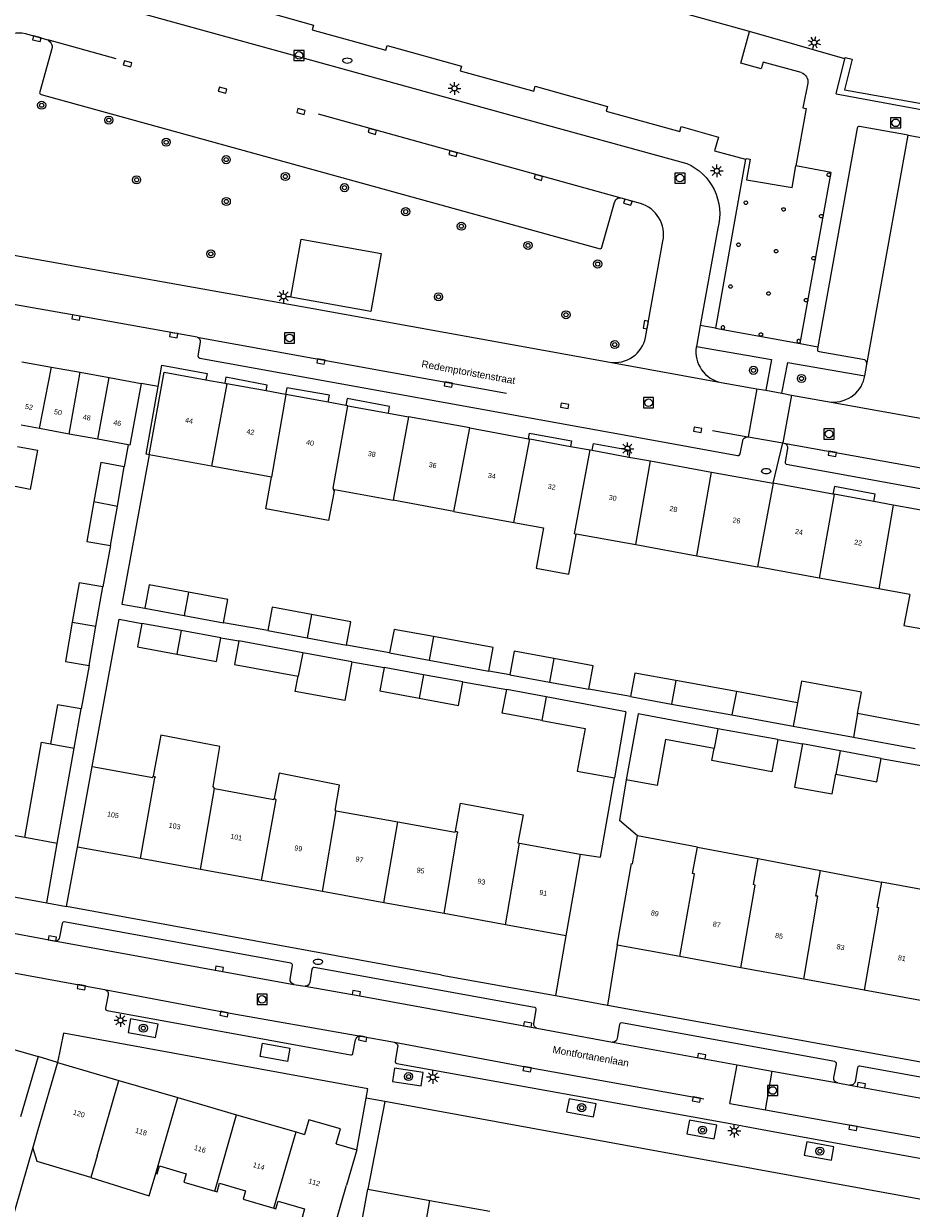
# Model space of a CAD drawing. Extents: x 131101 to 132041, y 397511 to 398853.
# Tile 71 of 80: x 131506 to 131594, y 398575 to 398691. Entities that reach past the tile are written whole.
import ezdxf
from ezdxf.enums import TextEntityAlignment as Align

# ---------------------------------------------------------------- set-up
doc = ezdxf.new("R2010")
doc.units = 0
doc.linetypes.add('DGN Style 2', pattern=[51.514866, 30.90892, -20.605946])
doc.linetypes.add('DGN Style 3', pattern=[72.120812, 51.514866, -20.605946])
doc.layers.add('_vervallen situatie', color=250, linetype='Continuous', lineweight=9, plot=False)
for name, color, linetype, lineweight in [('gg-afsc-erfafscheiding', 250, 'Continuous', 9), ('gg-afsc-muur', 250, 'Continuous', 9), ('gg-bbg-bijgebouw', 10, 'Continuous', 25), ('gg-bbg-gedigitaliseerde bebouwing', 10, 'Continuous', 25), ('gg-bbg-gedigitaliseerde bijgebouw', 10, 'Continuous', 25), ('gg-bbg-hoofdgebouw', 10, 'Continuous', 25), ('gg-bbg-onder overbouw', 10, 'Continuous', 25), ('gg-bbg-pand overbouw', 10, 'DGN Style 2', 25), ('gg-bbg-pilaar onder overbouw', 10, 'Continuous', 25), ('gg-bbg-tussenscheiding', 10, 'Continuous', 25), ('gg-knt-onverhard', 250, 'DGN Style 3', 9), ('gg-knt-verharding', 250, 'Continuous', 9), ('gg-knt-verharding nz', 250, 'DGN Style 2', 9), ('gt-grn-groengrens', 250, 'Continuous', 9), ('gt-grn-weggrens', 250, 'Continuous', 9), ('gt-symb-boom', 250, 'Continuous', 9), ('gt-symb-brandkraan', 250, 'Continuous', 9), ('gt-symb-kolk', 250, 'Continuous', 9), ('gt-symb-lichtmast', 250, 'Continuous', 9), ('gt-symb-rioolschacht', 250, 'Continuous', 9), ('X-AL-huisnummers', 2, 'Continuous', 25), ('X-AL-straatnaam', 3, 'Continuous', 35)]:
    doc.layers.add(name, color=color, linetype=linetype, lineweight=lineweight)
doc.styles.add('CS Annotative', font='arial.ttf')

# ---------------------------------------------------------------- blocks, each defined once
blk = doc.blocks.new('gt0-BOOM')
at = {"layer": 'gt-symb-boom'}
for radius in [0.4, 0.2]:
    blk.add_circle((0, 0), radius, dxfattribs=at)
blk = doc.blocks.new('gt0-LMAST')
at = {"layer": 'gt-symb-lichtmast'}
for p, q in [((-0.18, 0.17), (-0.45, 0.44)), ((-0.01, 0.25), (-0.01, 0.62)), ((0.17, 0.17), (0.44, 0.44)), ((-0.26, 0), (-0.63, 0)), ((-0.18, -0.18), (-0.45, -0.45)), ((-0.01, -0.25), (-0.01, -0.63)), ((0.44, -0.45), (0.17, -0.18)), ((0.24, 0), (0.62, 0))]:
    blk.add_line(p, q, dxfattribs=at)
blk.add_circle((-0.01, 0), 0.25, dxfattribs=at)
blk = doc.blocks.new('gt0-RS')
at = {"layer": 'gt-symb-rioolschacht', "flags": 128}
blk.add_lwpolyline([(-0.5, -0.5), (0.5, -0.5), (0.5, 0.5), (-0.5, 0.5), (-0.5, -0.5)], close=True, dxfattribs=at)
at = {"layer": 'gt-symb-rioolschacht'}
blk.add_circle((0, 0), 0.375, dxfattribs=at)
blk = doc.blocks.new('gt0-KOLK')
at = {"layer": 'gt-symb-kolk', "flags": 128}
blk.add_lwpolyline([(0, 0), (0.38, 0), (0.38, 0.4), (-0.38, 0.4), (-0.38, 0), (0, 0)], dxfattribs=at)
blk = doc.blocks.new('gt0-BR')
at = {"layer": 'gt-symb-brandkraan', "extrusion": (0, 0, -1)}
for centre, radius, start, end in [((0.24, 0), 0.206, 287.5669, 72.4331), ((-0.6, -2.66), 3, 72.4331, 73.108), ((0, -0.69), 0.938, 73.108, 106.892), ((0.6, -2.66), 3, 106.892, 107.5669), ((-0.24, 0), 0.206, 107.5669, 252.433), ((-0.6, 2.66), 3, 286.892, 287.5669), ((0.6, 2.66), 3, 252.433, 253.1079)]:
    blk.add_arc(centre, radius, start, end, dxfattribs=at)
at = {"layer": 'gt-symb-brandkraan'}
blk.add_arc((0, 0.69), 0.938, 253.108, 286.8921, dxfattribs=at)
blk = doc.blocks.new('_vervallen situatie')
at = {"layer": 'gt-symb-brandkraan'}
for p in [(131538.17, 398687.63), (131579.37, 398647.25), (131535.3, 398598.99)]:
    blk.add_blockref('gt0-BR', p, dxfattribs=at)

msp = doc.modelspace()

# ---------------------------------------------------------------- linework, layer by layer
at = {"layer": 'gg-afsc-erfafscheiding'}
for p, q in [((131516.64, 398649.83), (131516.23, 398647.68)), ((131514.89, 398639.91), (131514.12, 398635.87)), ((131530.36, 398631.55), (131526.01, 398632.32)), ((131525.73, 398630.84), (131527.5, 398630.55)), ((131542.34, 398629.37), (131538.11, 398630.11)), ((131512.78, 398628.11), (131512, 398623.86)), ((131538.62, 398628.49), (131541.8, 398627.94)), ((131554.17, 398627.22), (131552.08, 398627.57)), ((131549.55, 398626.51), (131553.85, 398625.75)), ((131566.02, 398625.06), (131561.92, 398625.78)), ((131580.5, 398620.83), (131582.94, 398620.41)), ((131590.69, 398618.98), (131594.78, 398618.26)), ((131566.72, 398611.38), (131564.95, 398612.87)), ((131507.25, 398580.73), (131504.94, 398572.74))]:
    msp.add_line(p, q, dxfattribs=at)
at = {"layer": 'gg-afsc-erfafscheiding', "flags": 128}
for points in [[(131518.68, 398648.85), (131516, 398634.15), (131518.27, 398633.75)], [(131513.08, 398618.2), (131515.74, 398632.68), (131517.98, 398632.27)], [(131561.08, 398609.56), (131563.09, 398609.28), (131564.45, 398617.07)]]:
    msp.add_lwpolyline(points, dxfattribs=at)
at = {"layer": 'gg-afsc-muur'}
msp.add_line((131565.6, 398616.87), (131564.95, 398612.87), dxfattribs=at)
at = {"layer": 'gg-afsc-muur', "flags": 128}
msp.add_lwpolyline([(131506.45, 398611.19), (131499.01, 398612.54), (131499.61, 398615.86)], dxfattribs=at)
at = {"layer": 'gg-bbg-bijgebouw'}
for p, q in [((131506.18, 398658), (131509.08, 398657.47)), ((131509.08, 398657.47), (131511.89, 398656.96)), ((131511.89, 398656.96), (131514.74, 398656.44)), ((131514.74, 398656.44), (131517.89, 398655.87)), ((131517.89, 398655.87), (131516.79, 398649.8)), ((131565.58, 398623.58), (131564.45, 398617.07)), ((131566.77, 398623.36), (131565.6, 398616.87)), ((131509.63, 398610.63), (131506.45, 398611.19)), ((131502.3, 398591.24), (131507.77, 398589.65)), ((131507.77, 398589.65), (131506.05, 398583.72))]:
    msp.add_line(p, q, dxfattribs=at)
at = {"layer": 'gg-bbg-gedigitaliseerde bebouwing'}
for p, q in [((131524.83, 398647.73), (131518.68, 398648.85)), ((131530.71, 398646.66), (131524.83, 398647.73)), ((131530.17, 398643.53), (131530.71, 398646.66)), ((131536.91, 398645.42), (131536.88, 398645.27)), ((131536.91, 398645.42), (131542.69, 398644.37)), ((131548.64, 398643.28), (131542.69, 398644.37)), ((131548.64, 398643.28), (131554.54, 398642.2)), ((131554.54, 398642.2), (131557.47, 398641.67)), ((131560.67, 398641), (131560.68, 398641.08)), ((131560.68, 398641.08), (131566.54, 398640.02)), ((131566.54, 398640.02), (131572.54, 398638.92)), ((131572.54, 398638.92), (131578.52, 398637.83)), ((131584.58, 398636.72), (131578.52, 398637.83)), ((131590.44, 398635.66), (131584.58, 398636.72)), ((131593.48, 398635.1), (131590.44, 398635.66)), ((131593.48, 398635.1), (131592.92, 398632.07)), ((131592.92, 398632.07), (131596.04, 398631.51)), ((131511.64, 398610.26), (131513.08, 398618.2)), ((131513.08, 398618.2), (131519.05, 398617.11)), ((131519.05, 398617.11), (131519.07, 398617.24)), ((131525.1, 398616.02), (131530.96, 398614.95)), ((131530.96, 398614.95), (131530.98, 398615.04)), ((131536.97, 398613.86), (131537.09, 398613.84)), ((131537.09, 398613.84), (131543.16, 398612.74)), ((131543.16, 398612.74), (131548.79, 398611.72)), ((131548.81, 398611.83), (131548.79, 398611.72)), ((131555.12, 398610.65), (131561.08, 398609.56)), ((131572.62, 398610.27), (131566.72, 398611.38)), ((131572.62, 398610.27), (131578.59, 398609.13)), ((131578.59, 398609.13), (131584.71, 398607.96)), ((131584.71, 398607.96), (131590.7, 398606.82)), ((131596.56, 398605.75), (131590.7, 398606.82)), ((131509.68, 398589.08), (131507.75, 398582.46)), ((131507.75, 398582.46), (131507.25, 398580.73)), ((131536.9, 398572.92), (131538.09, 398577.02)), ((131538.74, 398568.69), (131540.19, 398576.62))]:
    msp.add_line(p, q, dxfattribs=at)
at = {"layer": 'gg-bbg-gedigitaliseerde bebouwing', "flags": 128}
for points in [[(131505.73, 398649.68), (131507.71, 398649.3), (131506.97, 398645.45), (131505.03, 398645.83)], [(131536.88, 398645.27), (131536.34, 398642.4), (131530.17, 398643.53)], [(131557.47, 398641.67), (131556.75, 398637.69), (131559.96, 398637.1), (131560.67, 398641)], [(131525.1, 398616.02), (131524.97, 398616.22), (131525.65, 398620.15), (131519.85, 398621.27), (131519.07, 398617.24)], [(131536.97, 398613.86), (131537.4, 398616.35), (131531.47, 398617.52), (131530.98, 398615.04)], [(131548.81, 398611.83), (131549.3, 398614.58), (131555.47, 398613.45), (131554.95, 398610.67), (131555.12, 398610.65)], [(131512.96, 398577.75), (131507.66, 398579.35), (131507.25, 398580.73)], [(131512.96, 398577.75), (131518.7, 398575.96), (131519.35, 398578.15)], [(131519.35, 398578.15), (131519.49, 398578.11), (131519.72, 398578.9), (131522.34, 398578.14), (131522.1, 398577.32), (131525.14, 398576.43)], [(131525.14, 398576.43), (131525.38, 398576.36), (131525.62, 398577.2), (131528.16, 398576.46), (131527.92, 398575.62), (131530.94, 398574.74)], [(131530.94, 398574.74), (131531.15, 398574.68), (131531.37, 398575.44), (131533.98, 398574.68), (131533.73, 398573.84)]]:
    msp.add_lwpolyline(points, dxfattribs=at)
at = {"layer": 'gg-bbg-gedigitaliseerde bijgebouw'}
for p, q in [((131507.9, 398651.42), (131506.1, 398651.75)), ((131510.83, 398650.89), (131507.9, 398651.42)), ((131513.64, 398650.37), (131510.83, 398650.89)), ((131516.64, 398649.83), (131513.64, 398650.37)), ((131516.79, 398649.8), (131516.64, 398649.83)), ((131515.56, 398643.8), (131516.23, 398647.68)), ((131514.89, 398639.91), (131515.56, 398643.8)), ((131513.45, 398631.99), (131514.12, 398635.87)), ((131518.27, 398633.75), (131522.14, 398633.03)), ((131522.14, 398633.03), (131526.01, 398632.32)), ((131512.78, 398628.11), (131513.45, 398631.99)), ((131521.85, 398631.56), (131517.98, 398632.27)), ((131525.73, 398630.84), (131521.85, 398631.56)), ((131530.36, 398631.55), (131534.23, 398630.83)), ((131533.81, 398629.38), (131527.5, 398630.55)), ((131534.23, 398630.83), (131538.11, 398630.11)), ((131538.62, 398628.49), (131533.81, 398629.38)), ((131542.34, 398629.37), (131546.22, 398628.65)), ((131546.22, 398628.65), (131552.08, 398627.57)), ((131545.68, 398627.22), (131541.8, 398627.94)), ((131549.55, 398626.51), (131545.68, 398627.22)), ((131554.17, 398627.22), (131558.05, 398626.5)), ((131557.72, 398625.03), (131553.85, 398625.75)), ((131558.05, 398626.5), (131561.92, 398625.78)), ((131576.44, 398625.57), (131570.47, 398626.65)), ((131565.58, 398623.58), (131557.72, 398625.03)), ((131566.02, 398625.06), (131570.06, 398624.33)), ((131582.46, 398624.45), (131576.44, 398625.57)), ((131511.3, 398619.98), (131512, 398623.86)), ((131574.62, 398621.91), (131566.77, 398623.36)), ((131570.06, 398624.33), (131576, 398623.26)), ((131594.46, 398622.27), (131588.36, 398623.4)), ((131576, 398623.26), (131582.02, 398622.14)), ((131582.02, 398622.14), (131587.94, 398621.07)), ((131580.5, 398620.83), (131574.62, 398621.91)), ((131587.94, 398621.07), (131594.03, 398619.96)), ((131509.63, 398610.63), (131511.3, 398619.98)), ((131586.64, 398619.73), (131582.94, 398620.41)), ((131590.69, 398618.98), (131586.64, 398619.73))]:
    msp.add_line(p, q, dxfattribs=at)
at = {"layer": 'gg-bbg-gedigitaliseerde bijgebouw', "flags": 128}
for points in [[(131516.23, 398647.68), (131513.92, 398648.08), (131513.26, 398644.24)], [(131513.26, 398644.24), (131512.57, 398640.32), (131514.89, 398639.91)], [(131514.12, 398635.87), (131511.81, 398636.27), (131511.13, 398632.39)], [(131522.57, 398635.34), (131518.69, 398636.06), (131518.27, 398633.75)], [(131526.01, 398632.32), (131526.44, 398634.63), (131522.57, 398635.34)], [(131534.66, 398633.14), (131530.79, 398633.86), (131530.36, 398631.55)], [(131538.11, 398630.11), (131538.53, 398632.43), (131534.66, 398633.14)], [(131511.13, 398632.39), (131510.46, 398628.51), (131512.78, 398628.11)], [(131517.98, 398632.27), (131517.55, 398629.96), (131521.42, 398629.24)], [(131546.64, 398630.96), (131542.77, 398631.68), (131542.34, 398629.37)], [(131521.42, 398629.24), (131525.3, 398628.53), (131525.73, 398630.84)], [(131527.5, 398630.55), (131527.08, 398628.23), (131533.35, 398627.08)], [(131552.08, 398627.57), (131552.51, 398629.88), (131546.64, 398630.96)], [(131558.48, 398628.81), (131554.6, 398629.53), (131554.17, 398627.22)], [(131538.62, 398628.49), (131537.92, 398624.68), (131533.06, 398625.57), (131533.35, 398627.08)], [(131561.92, 398625.78), (131562.35, 398628.1), (131558.48, 398628.81)], [(131541.8, 398627.94), (131541.38, 398625.63), (131545.25, 398624.91)], [(131570.47, 398626.65), (131566.44, 398627.38), (131566.02, 398625.06)], [(131545.25, 398624.91), (131549.12, 398624.2), (131549.55, 398626.51)], [(131557.3, 398622.72), (131553.42, 398623.44), (131553.85, 398625.75)], [(131588.36, 398623.4), (131588.73, 398625.49), (131582.85, 398626.58), (131582.46, 398624.45)], [(131512, 398623.86), (131509.66, 398624.27), (131508.99, 398620.42)], [(131557.3, 398622.72), (131561.56, 398621.93), (131560.79, 398617.74), (131564.45, 398617.07)], [(131506.45, 398611.19), (131508.11, 398620.59), (131508.99, 398620.42)], [(131574.25, 398619.96), (131569.46, 398620.83), (131568.64, 398616.32), (131565.6, 398616.87)], [(131580.5, 398620.83), (131579.92, 398617.68), (131574.02, 398618.77), (131574.25, 398619.96)], [(131582.94, 398620.41), (131582.16, 398616.17), (131585.87, 398615.49), (131586.21, 398617.42)], [(131586.21, 398617.42), (131590.26, 398616.67), (131590.69, 398618.98)]]:
    msp.add_lwpolyline(points, dxfattribs=at)
at = {"layer": 'gg-bbg-hoofdgebouw'}
for p, q in [((131577.74, 398690.49), (131505.23, 398710.56)), ((131518.68, 398648.85), (131520.15, 398656.97)), ((131520.15, 398656.97), (131524.27, 398656.22)), ((131524.27, 398656.22), (131526.13, 398655.88)), ((131526.13, 398655.88), (131526.32, 398655.84)), ((131530.19, 398655.14), (131526.32, 398655.84)), ((131532.11, 398654.79), (131530.19, 398655.14)), ((131532.12, 398654.79), (131532.11, 398654.79)), ((131532.13, 398654.79), (131532.12, 398654.79)), ((131536.29, 398654.03), (131532.13, 398654.79)), ((131538.03, 398653.71), (131536.29, 398654.03)), ((131538.23, 398653.67), (131538.03, 398653.71)), ((131538.23, 398653.67), (131542.21, 398652.95)), ((131542.21, 398652.95), (131544.2, 398652.58)), ((131550.21, 398651.49), (131544.2, 398652.58)), ((131550.21, 398651.49), (131556, 398650.43)), ((131556, 398650.43), (131556.11, 398650.41)), ((131556.11, 398650.41), (131560.13, 398649.68)), ((131560.13, 398649.68), (131562.06, 398649.33)), ((131562.06, 398649.33), (131562.26, 398649.29)), ((131562.26, 398649.29), (131565.87, 398648.63)), ((131565.87, 398648.63), (131567.99, 398648.25)), ((131567.99, 398648.25), (131574, 398647.15)), ((131574, 398647.15), (131580.04, 398646.05)), ((131585.92, 398644.98), (131580.04, 398646.05)), ((131586.04, 398644.96), (131585.92, 398644.98)), ((131589.95, 398644.24), (131586.04, 398644.96)), ((131591.85, 398643.9), (131589.95, 398644.24)), ((131598.02, 398642.77), (131591.85, 398643.9)), ((131517.83, 398609.14), (131511.64, 398610.26)), ((131561.08, 398609.56), (131559.66, 398601.54)), ((131523.75, 398608.06), (131517.83, 398609.14)), ((131529.75, 398606.97), (131523.75, 398608.06)), ((131535.74, 398605.89), (131529.75, 398606.97)), ((131541.78, 398604.79), (131535.74, 398605.89)), ((131547.69, 398603.72), (131541.78, 398604.79)), ((131553.74, 398602.62), (131547.69, 398603.72)), ((131559.66, 398601.54), (131553.74, 398602.62)), ((131570.89, 398599.49), (131564.71, 398600.61)), ((131576.89, 398598.4), (131570.89, 398599.49)), ((131583.06, 398597.27), (131576.89, 398598.4)), ((131588.99, 398596.2), (131583.06, 398597.27)), ((131594.91, 398595.12), (131588.99, 398596.2)), ((131509.68, 398589.08), (131515.72, 398587.32)), ((131515.72, 398587.32), (131521.51, 398585.63)), ((131521.51, 398585.63), (131527.29, 398583.94)), ((131527.29, 398583.94), (131533.15, 398582.24)), ((131533.15, 398582.24), (131533.96, 398582)), ((131537.08, 398581.09), (131539.1, 398580.5)), ((131539.1, 398580.5), (131538.09, 398577.02)), ((131540.19, 398576.62), (131546.3, 398575.51)), ((131546.3, 398575.51), (131552.2, 398574.44))]:
    msp.add_line(p, q, dxfattribs=at)
at = {"layer": 'gg-bbg-hoofdgebouw', "flags": 128}
for points in [[(131502.52, 398700.03), (131506.15, 398699.08), (131506.02, 398698.59), (131513.27, 398696.59), (131513.4, 398697.09), (131520.54, 398695.09), (131520.4, 398694.62), (131527.61, 398692.61), (131527.74, 398693.09), (131534.86, 398691.12), (131534.72, 398690.65), (131541.97, 398688.64), (131542.1, 398689.12), (131549.4, 398687.08), (131549.27, 398686.62), (131556.51, 398684.63), (131556.64, 398685.11), (131563.75, 398683.1), (131563.63, 398682.64), (131570.89, 398680.64), (131571.02, 398681.13), (131574.67, 398680.1), (131574.3, 398678.74), (131577.34, 398677.91)], [(131582.81, 398686.44), (131579.06, 398687.46), (131578.89, 398686.81), (131576.86, 398687.36), (131577.74, 398690.49)], [(131583.45, 398685.39), (131582.98, 398682.99), (131583.3, 398682.9), (131582.29, 398677.27)], [(131564.71, 398600.61), (131566.13, 398608.64), (131566.23, 398608.62), (131566.72, 398611.38)], [(131537.08, 398581.09), (131537.5, 398582.54), (131534.39, 398583.45), (131533.96, 398582)]]:
    msp.add_lwpolyline(points, dxfattribs=at)
at = {"layer": 'gg-bbg-hoofdgebouw', "extrusion": (0, 0, -1)}
msp.add_arc((-131582.55, 398685.56), 0.92, 106.6962, 190.5772, dxfattribs=at)
at = {"layer": 'gg-bbg-onder overbouw', "flags": 128}
for points in [[(131577.34, 398677.91), (131577.38, 398677.9), (131577.4, 398677.98), (131577.79, 398677.91), (131577.42, 398675.88)], [(131577.42, 398675.88), (131581.91, 398675.13), (131582.29, 398677.27)]]:
    msp.add_lwpolyline(points, dxfattribs=at)
at = {"layer": 'gg-bbg-pand overbouw'}
for p, q in [((131577.34, 398677.91), (131574.37, 398661.31)), ((131574.37, 398661.31), (131582.71, 398659.79))]:
    msp.add_line(p, q, dxfattribs=at)
at = {"layer": 'gg-bbg-pand overbouw', "flags": 128}
msp.add_lwpolyline([(131582.71, 398659.79), (131585.76, 398676.61), (131582.29, 398677.27)], dxfattribs=at)
at = {"layer": 'gg-bbg-pilaar onder overbouw', "flags": 128}
for points in [[(131585.38, 398676.3), (131585.36, 398676.34), (131585.35, 398676.4), (131585.36, 398676.45), (131585.39, 398676.5), (131585.43, 398676.54), (131585.48, 398676.56), (131585.53, 398676.57), (131585.59, 398676.55), (131585.63, 398676.53), (131585.67, 398676.49), (131585.69, 398676.44), (131585.7, 398676.39), (131585.69, 398676.33), (131585.66, 398676.29), (131585.62, 398676.25), (131585.58, 398676.23), (131585.52, 398676.22), (131585.47, 398676.23), (131585.42, 398676.26), (131585.38, 398676.3)], [(131577.54, 398673.65), (131577.53, 398673.59), (131577.51, 398673.55), (131577.47, 398673.51), (131577.42, 398673.48), (131577.37, 398673.47), (131577.31, 398673.48), (131577.27, 398673.51), (131577.23, 398673.55), (131577.2, 398673.59), (131577.19, 398673.65), (131577.2, 398673.7), (131577.23, 398673.75), (131577.27, 398673.79), (131577.31, 398673.81), (131577.37, 398673.82), (131577.42, 398673.81), (131577.47, 398673.79), (131577.51, 398673.75), (131577.53, 398673.7), (131577.54, 398673.65)], [(131580.93, 398672.91), (131580.91, 398672.96), (131580.91, 398673.01), (131580.92, 398673.06), (131580.95, 398673.1), (131581, 398673.14), (131581.05, 398673.15), (131581.1, 398673.15), (131581.15, 398673.14), (131581.19, 398673.11), (131581.22, 398673.07), (131581.24, 398673.02), (131581.24, 398672.97), (131581.23, 398672.91), (131581.2, 398672.87), (131581.15, 398672.84), (131581.11, 398672.82), (131581.05, 398672.82), (131581, 398672.84), (131580.96, 398672.87), (131580.93, 398672.91)], [(131584.64, 398672.22), (131584.62, 398672.27), (131584.61, 398672.32), (131584.62, 398672.38), (131584.65, 398672.42), (131584.69, 398672.46), (131584.74, 398672.48), (131584.8, 398672.49), (131584.85, 398672.48), (131584.9, 398672.45), (131584.93, 398672.41), (131584.96, 398672.36), (131584.96, 398672.31), (131584.95, 398672.25), (131584.93, 398672.21), (131584.89, 398672.17), (131584.84, 398672.15), (131584.78, 398672.14), (131584.73, 398672.15), (131584.68, 398672.18), (131584.64, 398672.22)], [(131576.64, 398669.34), (131576.58, 398669.35), (131576.54, 398669.38), (131576.5, 398669.41), (131576.47, 398669.46), (131576.46, 398669.52), (131576.47, 398669.57), (131576.5, 398669.62), (131576.54, 398669.66), (131576.58, 398669.68), (131576.64, 398669.69), (131576.69, 398669.68), (131576.74, 398669.66), (131576.78, 398669.62), (131576.8, 398669.57), (131576.81, 398669.52), (131576.8, 398669.46), (131576.78, 398669.41), (131576.74, 398669.38), (131576.69, 398669.35), (131576.64, 398669.34)], [(131580.17, 398668.87), (131580.17, 398668.92), (131580.2, 398668.97), (131580.24, 398669.01), (131580.29, 398669.03), (131580.34, 398669.04), (131580.39, 398669.03), (131580.44, 398669.01), (131580.48, 398668.97), (131580.5, 398668.92), (131580.51, 398668.87), (131580.5, 398668.82), (131580.48, 398668.77), (131580.44, 398668.73), (131580.39, 398668.71), (131580.34, 398668.7), (131580.29, 398668.71), (131580.24, 398668.73), (131580.2, 398668.77), (131580.17, 398668.82), (131580.17, 398668.87)], [(131583.86, 398668.18), (131583.87, 398668.23), (131583.89, 398668.28), (131583.93, 398668.32), (131583.98, 398668.35), (131584.03, 398668.35), (131584.09, 398668.35), (131584.14, 398668.32), (131584.17, 398668.28), (131584.2, 398668.23), (131584.21, 398668.18), (131584.2, 398668.13), (131584.17, 398668.08), (131584.14, 398668.04), (131584.09, 398668.02), (131584.03, 398668.01), (131583.98, 398668.02), (131583.93, 398668.04), (131583.89, 398668.08), (131583.87, 398668.13), (131583.86, 398668.18)], [(131575.86, 398665.57), (131575.92, 398665.57), (131575.96, 398665.54), (131576, 398665.5), (131576.03, 398665.45), (131576.04, 398665.4), (131576.03, 398665.35), (131576, 398665.3), (131575.96, 398665.26), (131575.92, 398665.23), (131575.86, 398665.23), (131575.81, 398665.23), (131575.76, 398665.26), (131575.72, 398665.3), (131575.7, 398665.35), (131575.69, 398665.4), (131575.7, 398665.45), (131575.72, 398665.5), (131575.76, 398665.54), (131575.81, 398665.57), (131575.86, 398665.57)], [(131579.6, 398664.89), (131579.66, 398664.88), (131579.71, 398664.86), (131579.74, 398664.82), (131579.77, 398664.77), (131579.78, 398664.72), (131579.77, 398664.66), (131579.74, 398664.61), (131579.71, 398664.58), (131579.66, 398664.55), (131579.6, 398664.54), (131579.55, 398664.55), (131579.5, 398664.58), (131579.46, 398664.61), (131579.44, 398664.66), (131579.43, 398664.72), (131579.44, 398664.77), (131579.46, 398664.82), (131579.5, 398664.86), (131579.55, 398664.88), (131579.6, 398664.89)], [(131583.12, 398664.05), (131583.13, 398664.1), (131583.15, 398664.15), (131583.19, 398664.19), (131583.24, 398664.22), (131583.29, 398664.22), (131583.35, 398664.22), (131583.39, 398664.19), (131583.43, 398664.15), (131583.46, 398664.1), (131583.47, 398664.05), (131583.46, 398664), (131583.43, 398663.95), (131583.39, 398663.91), (131583.35, 398663.89), (131583.29, 398663.88), (131583.24, 398663.89), (131583.19, 398663.91), (131583.15, 398663.95), (131583.13, 398664), (131583.12, 398664.05)], [(131575.01, 398661.23), (131575.06, 398661.2), (131575.12, 398661.2), (131575.17, 398661.2), (131575.22, 398661.23), (131575.26, 398661.27), (131575.28, 398661.32), (131575.29, 398661.37), (131575.28, 398661.42), (131575.26, 398661.47), (131575.22, 398661.51), (131575.17, 398661.53), (131575.12, 398661.54), (131575.06, 398661.53), (131575.01, 398661.51), (131574.98, 398661.47), (131574.95, 398661.42), (131574.94, 398661.37), (131574.95, 398661.32), (131574.98, 398661.27), (131575.01, 398661.23)], [(131578.68, 398660.68), (131578.69, 398660.74), (131578.71, 398660.78), (131578.75, 398660.82), (131578.8, 398660.85), (131578.85, 398660.86), (131578.91, 398660.85), (131578.95, 398660.82), (131578.99, 398660.78), (131579.02, 398660.74), (131579.03, 398660.68), (131579.02, 398660.63), (131578.99, 398660.58), (131578.95, 398660.54), (131578.91, 398660.52), (131578.85, 398660.51), (131578.8, 398660.52), (131578.75, 398660.54), (131578.71, 398660.58), (131578.69, 398660.63), (131578.68, 398660.68)], [(131582.51, 398659.85), (131582.56, 398659.84), (131582.61, 398659.85), (131582.66, 398659.87), (131582.7, 398659.91), (131582.73, 398659.96), (131582.73, 398660.01), (131582.73, 398660.07), (131582.7, 398660.11), (131582.66, 398660.15), (131582.61, 398660.18), (131582.56, 398660.19), (131582.51, 398660.18), (131582.46, 398660.15), (131582.42, 398660.11), (131582.4, 398660.07), (131582.39, 398660.01), (131582.4, 398659.96), (131582.42, 398659.91), (131582.46, 398659.87), (131582.51, 398659.85)]]:
    msp.add_lwpolyline(points, dxfattribs=at)
at = {"layer": 'gg-bbg-tussenscheiding'}
for p, q in [((131507.9, 398651.42), (131509.08, 398657.47)), ((131510.83, 398650.89), (131511.89, 398656.96)), ((131513.64, 398650.37), (131514.74, 398656.44)), ((131526.32, 398655.84), (131524.83, 398647.73)), ((131532.12, 398654.79), (131530.71, 398646.66)), ((131544.2, 398652.58), (131542.69, 398644.37)), ((131548.64, 398643.28), (131550.21, 398651.49)), ((131554.54, 398642.2), (131556.11, 398650.41)), ((131566.54, 398640.02), (131567.99, 398648.25)), ((131572.54, 398638.92), (131574, 398647.15)), ((131580.04, 398646.05), (131578.52, 398637.83)), ((131586.04, 398644.96), (131584.58, 398636.72)), ((131513.26, 398644.24), (131515.56, 398643.8)), ((131591.85, 398643.9), (131590.44, 398635.66)), ((131522.57, 398635.34), (131522.14, 398633.03)), ((131534.66, 398633.14), (131534.23, 398630.83)), ((131511.13, 398632.39), (131513.45, 398631.99)), ((131521.85, 398631.56), (131521.42, 398629.24)), ((131546.64, 398630.96), (131546.22, 398628.65)), ((131533.81, 398629.38), (131533.35, 398627.08)), ((131558.48, 398628.81), (131558.05, 398626.5)), ((131545.68, 398627.22), (131545.25, 398624.91)), ((131570.47, 398626.65), (131570.06, 398624.33)), ((131557.72, 398625.03), (131557.3, 398622.72)), ((131576.44, 398625.57), (131576, 398623.26)), ((131582.46, 398624.45), (131582.02, 398622.14)), ((131588.36, 398623.4), (131587.94, 398621.07)), ((131574.62, 398621.91), (131574.25, 398619.96)), ((131508.99, 398620.42), (131511.3, 398619.98)), ((131586.64, 398619.73), (131586.21, 398617.42)), ((131517.83, 398609.14), (131519.26, 398617.08)), ((131523.75, 398608.06), (131525.1, 398616.02)), ((131529.75, 398606.97), (131531.19, 398614.91)), ((131531.19, 398614.91), (131530.98, 398615.04)), ((131535.74, 398605.89), (131537.09, 398613.84)), ((131541.78, 398604.79), (131543.16, 398612.74)), ((131547.69, 398603.72), (131549, 398611.68)), ((131553.74, 398602.62), (131555.12, 398610.65)), ((131513.57, 398579.88), (131515.72, 398587.32)), ((131519.35, 398578.15), (131521.51, 398585.63)), ((131525.14, 398576.43), (131527.29, 398583.94)), ((131530.94, 398574.74), (131533.15, 398582.24)), ((131513.57, 398579.88), (131512.96, 398577.75)), ((131544.86, 398567.58), (131546.3, 398575.51))]:
    msp.add_line(p, q, dxfattribs=at)
at = {"layer": 'gg-bbg-tussenscheiding', "flags": 128}
for points in [[(131536.88, 398645.27), (131536.77, 398645.57), (131538.23, 398653.67)], [(131560.67, 398641), (131560.51, 398641.08), (131562.06, 398649.33)], [(131519.07, 398617.24), (131519.27, 398617.17), (131519.26, 398617.08)], [(131548.81, 398611.83), (131549.01, 398611.76), (131549, 398611.68)], [(131570.89, 398599.49), (131572.32, 398607.62), (131572.12, 398607.65), (131572.62, 398610.27)], [(131576.89, 398598.4), (131578.3, 398606.53), (131578.11, 398606.57), (131578.59, 398609.13)], [(131583.06, 398597.27), (131584.44, 398605.42), (131584.24, 398605.45), (131584.71, 398607.96)], [(131590.7, 398606.82), (131590.24, 398604.36), (131590.41, 398604.33), (131588.99, 398596.2)]]:
    msp.add_lwpolyline(points, dxfattribs=at)
at = {"layer": 'gg-knt-onverhard', "flags": 128}
msp.add_lwpolyline([(131540.5, 398662.94), (131532.62, 398664.35), (131533.65, 398670.06), (131541.52, 398668.65), (131540.5, 398662.94)], dxfattribs=at)
at = {"layer": 'gg-knt-verharding'}
for p, q in [((131587.09, 398687.8), (131577.74, 398690.49)), ((131586.25, 398684.35), (131587.09, 398687.8)), ((131567, 398673.56), (131565.11, 398674.08)), ((131574.61, 398671.13), (131572.88, 398661.58)), ((131567.5, 398660.37), (131569.21, 398669.87)), ((131572.88, 398661.58), (131572.5, 398659.49)), ((131572.5, 398659.49), (131572.49, 398659.45)), ((131589.08, 398656.62), (131589.26, 398657.74)), ((131574.95, 398655.97), (131578.46, 398655.35)), ((131578.46, 398655.35), (131577.61, 398650.62)), ((131578.46, 398655.35), (131579.34, 398655.19)), ((131579.34, 398655.19), (131580.92, 398654.91)), ((131580.92, 398654.91), (131581.87, 398654.72)), ((131581.87, 398654.72), (131581.02, 398650.02)), ((131581.87, 398654.72), (131585.77, 398654.02)), ((131577.56, 398650.63), (131577.61, 398650.62)), ((131577.61, 398650.62), (131581.02, 398650.02)), ((131581.02, 398650.02), (131581.12, 398650)), ((131508.64, 398604.78), (131509.63, 398610.63)), ((131510.56, 398604.43), (131511.64, 398610.26)), ((131491.42, 398607.91), (131508.64, 398604.78)), ((131547.46, 398597.68), (131510.56, 398604.43)), ((131503.7, 398602.09), (131509.37, 398601.04)), ((131559.66, 398601.54), (131558.64, 398595.65)), ((131564.71, 398600.61), (131563.77, 398594.72)), ((131503.05, 398598.32), (131514.3, 398596.27)), ((131547.46, 398597.68), (131558.64, 398595.65)), ((131532.92, 398596.76), (131534.02, 398596.57)), ((131558.64, 398595.65), (131563.77, 398594.72)), ((131556.82, 398592.44), (131564.26, 398591.09)), ((131539.5, 398591.66), (131542.83, 398591.06)), ((131575.81, 398585.05), (131576.52, 398588.86)), ((131576.52, 398588.86), (131579.95, 398588.23)), ((131579.29, 398584.42), (131579.95, 398588.23)), ((131586.41, 398587.06), (131587.61, 398586.84)), ((131539.1, 398580.5), (131540.02, 398585.57)), ((131541.85, 398585.24), (131540.19, 398576.62)), ((131631.56, 398568.87), (131541.85, 398585.24)), ((131575.81, 398585.05), (131579.29, 398584.42))]:
    msp.add_line(p, q, dxfattribs=at)
at = {"layer": 'gg-knt-verharding', "flags": 128}
for points in [[(131501.58, 398696.81), (131554.61, 398682.16), (131571.56, 398677.5)], [(131506.49, 398690.28), (131507.69, 398689.97), (131508.71, 398689.67)], [(131509.1, 398689.23), (131509.14, 398689.08), (131509.16, 398688.92), (131507.94, 398684.54), (131507.92, 398684.46), (131507.95, 398684.38), (131508, 398684.33), (131508.08, 398684.3), (131563.03, 398669.11), (131563.11, 398669.13), (131563.18, 398669.18), (131563.21, 398669.26), (131564.44, 398673.66)], [(131586.25, 398684.35), (131600.99, 398681.63), (131601.17, 398682.15)], [(131593.33, 398680.28), (131588.56, 398681.15), (131588.47, 398681.14), (131588.39, 398681.1), (131588.34, 398681.04), (131588.32, 398680.97), (131584.45, 398659.48)], [(131593.33, 398680.28), (131599.67, 398679.14), (131670.84, 398659.49)], [(131503.16, 398668.89), (131534.83, 398663.23), (131563.98, 398657.96)], [(131523.41, 398660.41), (131511.52, 398662.55), (131504.24, 398663.83), (131503.76, 398663.93), (131502.57, 398664.12)], [(131523.41, 398660.41), (131523.53, 398660.35), (131523.63, 398660.26), (131523.71, 398660.1), (131523.72, 398659.92), (131523.49, 398658.59), (131523.5, 398658.5), (131523.55, 398658.42), (131523.66, 398658.35), (131566.86, 398650.54), (131576.56, 398648.77), (131576.65, 398648.79), (131576.73, 398648.83), (131576.82, 398648.95), (131577.1, 398650.37), (131577.19, 398650.48), (131577.36, 398650.59), (131577.56, 398650.63)], [(131572.5, 398659.49), (131579.9, 398658.21), (131579.34, 398655.19)], [(131584.45, 398659.48), (131584.4, 398659.23), (131584.4, 398659.15), (131584.43, 398659.08), (131584.49, 398659.03), (131584.57, 398659), (131588.87, 398658.25), (131589.03, 398658.21), (131589.16, 398658.1)], [(131519.56, 398655.57), (131519.93, 398657.65), (131524.38, 398656.83), (131524.27, 398656.22)], [(131580.92, 398654.91), (131581.51, 398657.93), (131589.08, 398656.62)], [(131530.19, 398655.14), (131530.29, 398655.71), (131526.24, 398656.49), (131526.13, 398655.88)], [(131518.68, 398648.85), (131518.38, 398648.9), (131519.56, 398655.57)], [(131536.29, 398654.03), (131536.41, 398654.71), (131532.23, 398655.45), (131532.11, 398654.79)], [(131542.21, 398652.95), (131542.32, 398653.59), (131538.15, 398654.39), (131538.03, 398653.71)], [(131556, 398650.43), (131556.1, 398650.99), (131560.23, 398650.23), (131560.13, 398649.68)], [(131562.26, 398649.29), (131562.39, 398649.97), (131565.99, 398649.3), (131565.87, 398648.63)], [(131581.12, 398650), (131581.29, 398649.93), (131581.41, 398649.8), (131581.47, 398649.65), (131581.47, 398649.48), (131581.23, 398648.15), (131581.23, 398648.06), (131581.27, 398647.98), (131581.33, 398647.94), (131603.57, 398643.9), (131603.65, 398643.91), (131603.73, 398643.95), (131603.78, 398644), (131603.81, 398644.06), (131604.05, 398645.39), (131604.11, 398645.55), (131604.22, 398645.67), (131604.38, 398645.75), (131604.57, 398645.76)], [(131589.95, 398644.24), (131590.08, 398644.99), (131586.08, 398645.72), (131585.92, 398644.98)], [(131532.92, 398596.76), (131532.76, 398596.83), (131532.64, 398596.95), (131532.57, 398597.11), (131532.56, 398597.28), (131532.79, 398598.61), (131532.78, 398598.69), (131532.75, 398598.76), (131532.7, 398598.82), (131532.63, 398598.85), (131510.34, 398602.91), (131510.24, 398602.88), (131510.17, 398602.82), (131510.14, 398602.75), (131509.88, 398601.4), (131509.83, 398601.26), (131509.73, 398601.15)], [(131556.82, 398592.44), (131556.69, 398592.51), (131556.58, 398592.62), (131556.53, 398592.76), (131556.53, 398592.91), (131556.76, 398594.27), (131556.75, 398594.36), (131556.71, 398594.43), (131556.66, 398594.48), (131556.6, 398594.5), (131534.93, 398598.43), (131534.82, 398598.42), (131534.75, 398598.36), (131534.7, 398598.27), (131534.48, 398596.94), (131534.43, 398596.8), (131534.34, 398596.68), (131534.19, 398596.59), (131534.02, 398596.57)], [(131514.3, 398596.27), (131514.45, 398596.2), (131514.58, 398596.08), (131514.65, 398595.92), (131514.65, 398595.74), (131514.39, 398594.43), (131514.39, 398594.34), (131514.44, 398594.25), (131514.49, 398594.21), (131514.55, 398594.18), (131538.5, 398589.82), (131538.59, 398589.82), (131538.67, 398589.86), (131538.73, 398589.97), (131538.97, 398591.3), (131539.03, 398591.45), (131539.14, 398591.57)], [(131563.77, 398594.72), (131613.41, 398585.72), (131635.64, 398581.67)], [(131519.56, 398592.86), (131516.85, 398593.36), (131516.61, 398592.04), (131519.31, 398591.54), (131519.56, 398592.86)], [(131540.02, 398585.57), (131540.19, 398586.49), (131510.26, 398591.96), (131509.68, 398589.08)], [(131586.41, 398587.06), (131586.24, 398587.12), (131586.1, 398587.25), (131586.03, 398587.41), (131586.03, 398587.59), (131586.27, 398588.92), (131586.27, 398588.99), (131586.25, 398589.06), (131586.2, 398589.12), (131586.13, 398589.16), (131565.13, 398592.96), (131565.04, 398592.93), (131564.99, 398592.88), (131564.95, 398592.81), (131564.73, 398591.47), (131564.68, 398591.33), (131564.6, 398591.21), (131564.44, 398591.11), (131564.26, 398591.09)], [(131532.29, 398589.18), (131529.61, 398589.67), (131529.85, 398590.98), (131532.53, 398590.48), (131532.29, 398589.18)], [(131542.83, 398591.06), (131542.98, 398590.99), (131543.08, 398590.87), (131543.14, 398590.71), (131543.12, 398590.54), (131542.87, 398589.21), (131542.88, 398589.13), (131542.92, 398589.05), (131543.03, 398588.98), (131575.46, 398583.14), (131578.96, 398582.49), (131612.8, 398576.33), (131632.08, 398572.79), (131632.24, 398572.85), (131632.52, 398574.28), (131632.58, 398574.43), (131632.68, 398574.56), (131632.85, 398574.64), (131633.04, 398574.65)], [(131545.43, 398586.79), (131545.62, 398588.1), (131542.81, 398588.52), (131542.62, 398587.21), (131545.43, 398586.79)], [(131610.66, 398582.82), (131610.62, 398582.96), (131610.62, 398583.11), (131610.88, 398584.44), (131610.88, 398584.52), (131610.86, 398584.59), (131610.8, 398584.65), (131610.73, 398584.67), (131588.57, 398588.7), (131588.5, 398588.7), (131588.43, 398588.67), (131588.37, 398588.61), (131588.34, 398588.54), (131588.12, 398587.21), (131588.05, 398587.04), (131587.93, 398586.91), (131587.78, 398586.85), (131587.61, 398586.84)], [(131562.64, 398585.02), (131559.98, 398585.51), (131559.74, 398584.21), (131562.4, 398583.72), (131562.64, 398585.02)], [(131574.5, 398582.9), (131571.82, 398583.39), (131571.57, 398582.06), (131574.25, 398581.56), (131574.5, 398582.9)], [(131586.03, 398580.79), (131583.36, 398581.28), (131583.12, 398579.96), (131585.79, 398579.47), (131586.03, 398580.79)]]:
    msp.add_lwpolyline(points, dxfattribs=at)
at = {"layer": 'gg-knt-verharding', "extrusion": (0, 0, -1)}
for centre, radius, start, end in [((-131505.78, 398687.46), 2.91, 57.2431, 104.1499), ((-131508.25, 398688.87), 0.921, 120.4064, 157.3694), ((-131569.37, 398672.53), 5.43, 113.7838, 153.7506), ((-131569.36, 398672.53), 5.44, 153.8044, 194.9238), ((-131539.42, 398591.21), 0.461, 52.4471, 99.7058)]:
    msp.add_arc(centre, radius, start, end, dxfattribs=at)
at = {"layer": 'gg-knt-verharding'}
for centre, radius, start, end in [((131564.99, 398673.52), 0.573, 122.9966, 166.3994), ((131565, 398673.52), 0.577, 78.1458, 123.0456), ((131566.1, 398670.51), 3.18, 31.0826, 73.4822), ((131566.1, 398670.51), 3.18, 348.3357, 31.0609), ((131564.47, 398661.02), 3.1, 304.7127, 348.0184), ((131575.5, 398658.96), 3.04, 170.8902, 215.3342), ((131564.47, 398661.02), 3.1, 261.0604, 304.7464), ((131575.5, 398658.96), 3.04, 215.2824, 259.5566), ((131588.83, 398657.82), 0.438, 350.1749, 40.7915), ((131585.97, 398657.16), 3.15, 309.6323, 350.1421), ((131585.97, 398657.17), 3.15, 266.3013, 309.5545), ((131509.43, 398601.48), 0.449, 261.4495, 312.1203)]:
    msp.add_arc(centre, radius, start, end, dxfattribs=at)
at = {"layer": 'gg-knt-verharding nz'}
for p, q in [((131589.26, 398657.74), (131593.33, 398680.28)), ((131523.41, 398660.41), (131577.56, 398650.63)), ((131581.12, 398650), (131604.57, 398645.76)), ((131509.37, 398601.04), (131532.92, 398596.76)), ((131564.26, 398591.09), (131576.52, 398588.86)), ((131579.95, 398588.23), (131586.41, 398587.06)), ((131587.61, 398586.84), (131610.96, 398582.6))]:
    msp.add_line(p, q, dxfattribs=at)
at = {"layer": 'gg-knt-verharding nz', "flags": 128}
for points in [[(131565.11, 398674.08), (131532.16, 398683.22), (131525.96, 398684.91), (131508.71, 398689.67)], [(131534.02, 398596.57), (131539.03, 398595.7), (131556.82, 398592.44)], [(131514.3, 398596.27), (131526.1, 398594.04), (131539.5, 398591.66)], [(131542.83, 398591.06), (131555.9, 398588.62), (131575.81, 398585.05)], [(131579.29, 398584.42), (131613.16, 398578.29), (131633.04, 398574.65)]]:
    msp.add_lwpolyline(points, dxfattribs=at)
at = {"layer": 'gt-grn-groengrens', "flags": 128}
msp.add_lwpolyline([(131587.09, 398687.8), (131587.12, 398687.92), (131587.81, 398687.75), (131587.08, 398684.76), (131595.55, 398683.23), (131598.23, 398683.08), (131601.22, 398682.33)], dxfattribs=at)
at = {"layer": 'gt-grn-weggrens'}
for p, q in [((131574.37, 398661.31), (131572.88, 398661.58)), ((131582.71, 398659.79), (131584.45, 398659.48)), ((131563.98, 398657.96), (131574.95, 398655.97)), ((131519.56, 398655.57), (131517.89, 398655.87)), ((131585.77, 398654.02), (131596.19, 398652.15)), ((131580.04, 398646.05), (131581.02, 398650.02)), ((131508.64, 398604.78), (131510.56, 398604.43)), ((131509.68, 398589.08), (131507.77, 398589.65)), ((131541.85, 398585.24), (131540.02, 398585.57))]:
    msp.add_line(p, q, dxfattribs=at)

# ---------------------------------------------------------------- block references
at = {"layer": '_vervallen situatie'}
msp.add_blockref('_vervallen situatie', (0, 0), dxfattribs=at)
at = {"layer": 'gt-symb-boom'}
for p in [(131508.12, 398683.23), (131514.72, 398681.77), (131520.36, 398679.59), (131526.26, 398677.88), (131517.45, 398675.89), (131532.08, 398676.22), (131537.9, 398675.12), (131526.27, 398673.76), (131543.92, 398672.76), (131549.39, 398671.33), (131524.75, 398668.61), (131555.95, 398669.44), (131562.8, 398667.61), (131547.14, 398664.39), (131559.68, 398662.62), (131564.48, 398659.69), (131578.12, 398657.15), (131582.84, 398656.35), (131518.11, 398592.45), (131544.2, 398587.69), (131561.22, 398584.63), (131573.11, 398582.42), (131584.65, 398580.35)]:
    msp.add_blockref('gt0-BOOM', p, dxfattribs=at)
at = {"layer": 'gt-symb-kolk'}
for p, rotation in [((131507.69, 398689.97), 165.5057601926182), ((131516.62, 398687.49), 164.5700593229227), ((131525.96, 398684.91), 164.5622805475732), ((131533.67, 398682.8), 164.6953358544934), ((131540.69, 398680.85), 164.4702735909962), ((131548.62, 398678.66), 164.5190883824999), ((131557.01, 398676.33), 164.4702735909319), ((131565.82, 398673.88), 163.798543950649), ((131511.52, 398662.55), 169.9261108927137), ((131567.73, 398661.6), 79.85972352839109), ((131521.13, 398660.82), 171.3894291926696), ((131535.61, 398658.21), 169.7947555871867), ((131548.15, 398655.95), 169.761557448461), ((131559.59, 398653.87), 169.7283567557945), ((131572.67, 398651.51), 170.1224405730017), ((131585.91, 398649.14), 169.7536163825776), ((131509.13, 398601.08), 349.2772333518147), ((131525.56, 398598.1), 349.7124760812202), ((131512.06, 398596.67), 169.6792739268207), ((131539.03, 398595.7), 349.6301923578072), ((131526.1, 398594.04), 169.3263094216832), ((131555.87, 398592.61), 349.4829559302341), ((131539.72, 398591.62), 168.7106405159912), ((131572.99, 398589.5), 349.6713347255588), ((131555.9, 398588.62), 169.4086012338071), ((131588.68, 398586.65), 349.720416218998), ((131572.55, 398585.64), 169.8756120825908), ((131587.94, 398582.86), 169.999032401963)]:
    msp.add_blockref('gt0-KOLK', p, dxfattribs=dict(at, rotation=rotation))
at = {"layer": 'gt-symb-lichtmast', "rotation": 343.9758903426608}
msp.add_blockref('gt0-LMAST', (131584.1, 398689.39), dxfattribs=at)
at = {"layer": 'gt-symb-lichtmast'}
for p in [(131548.72, 398684.89), (131574.51, 398676.77), (131531.92, 398664.43), (131565.73, 398649.45), (131515.87, 398593.22), (131546.6, 398587.62), (131576.24, 398582.34)]:
    msp.add_blockref('gt0-LMAST', p, dxfattribs=at)
at = {"layer": 'gt-symb-rioolschacht'}
for p in [(131533.43, 398688.13), (131592.11, 398681.5), (131570.89, 398676.06), (131532.49, 398660.34), (131567.8, 398653.97), (131585.55, 398650.9), (131529.8, 398595.28), (131580, 398586.32)]:
    msp.add_blockref('gt0-RS', p, dxfattribs=at)

# ---------------------------------------------------------------- texts
at = {"layer": 'X-AL-huisnummers', "style": 'CS Annotative'}
for s, rotation, p in [('52', 349.7, (131506.83, 398653.31)), ('50', 349.7, (131509.68, 398652.79)), ('48', 349.7, (131512.51, 398652.27)), ('44', 349.7, (131522.57, 398651.96)), ('46', 349.7, (131515.51, 398651.73)), ('42', 349.7, (131528.61, 398650.85)), ('40', 349.7, (131534.47, 398649.78)), ('38', 349.7, (131540.54, 398648.68)), ('36', 349.7, (131546.53, 398647.59)), ('34', 349.7, (131552.34, 398646.53)), ('32', 349.7, (131558.23, 398645.45)), ('30', 349.7, (131564.23, 398644.36)), ('28', 349.7, (131570.21, 398643.27)), ('26', 349.7, (131576.41, 398642.14)), ('24', 349.7, (131582.55, 398641.02)), ('22', 349.7, (131588.38, 398639.96)), ('105', 349.7, (131515.09, 398613.19)), ('103', 349.7, (131521.15, 398612.09)), ('101', 349.7, (131527.21, 398610.99)), ('99', 349.7, (131533.32, 398609.89)), ('97', 349.7, (131539.33, 398608.79)), ('95', 349.7, (131545.34, 398607.71)), ('93', 349.7, (131551.32, 398606.62)), ('91', 349.6, (131557.41, 398605.51)), ('89', 349.6, (131568.37, 398603.5)), ('87', 349.7, (131574.46, 398602.4)), ('85', 349.7, (131580.59, 398601.28)), ('83', 349.7, (131586.64, 398600.18)), ('81', 349.7, (131592.67, 398599.09)), ('120', 343.7, (131511.71, 398583.8)), ('118', 343.7, (131517.83, 398582.02)), ('116', 343.7, (131523.62, 398580.33)), ('114', 343.7, (131529.4, 398578.64)), ('112', 343.7, (131534.86, 398577.05))]:
    msp.add_text(s, height=0.5, rotation=rotation, dxfattribs=at).set_placement(p, align=Align.CENTER)
at = {"layer": 'X-AL-straatnaam', "style": 'CS Annotative'}
for s, p in [('Redemptoristenstraat', (131550.07, 398656.89)), ('Montfortanenlaan', (131562.12, 398589.7))]:
    msp.add_text(s, height=0.7, rotation=349.7, dxfattribs=at).set_placement(p, align=Align.MIDDLE)

doc.saveas('drawing.dxf')
